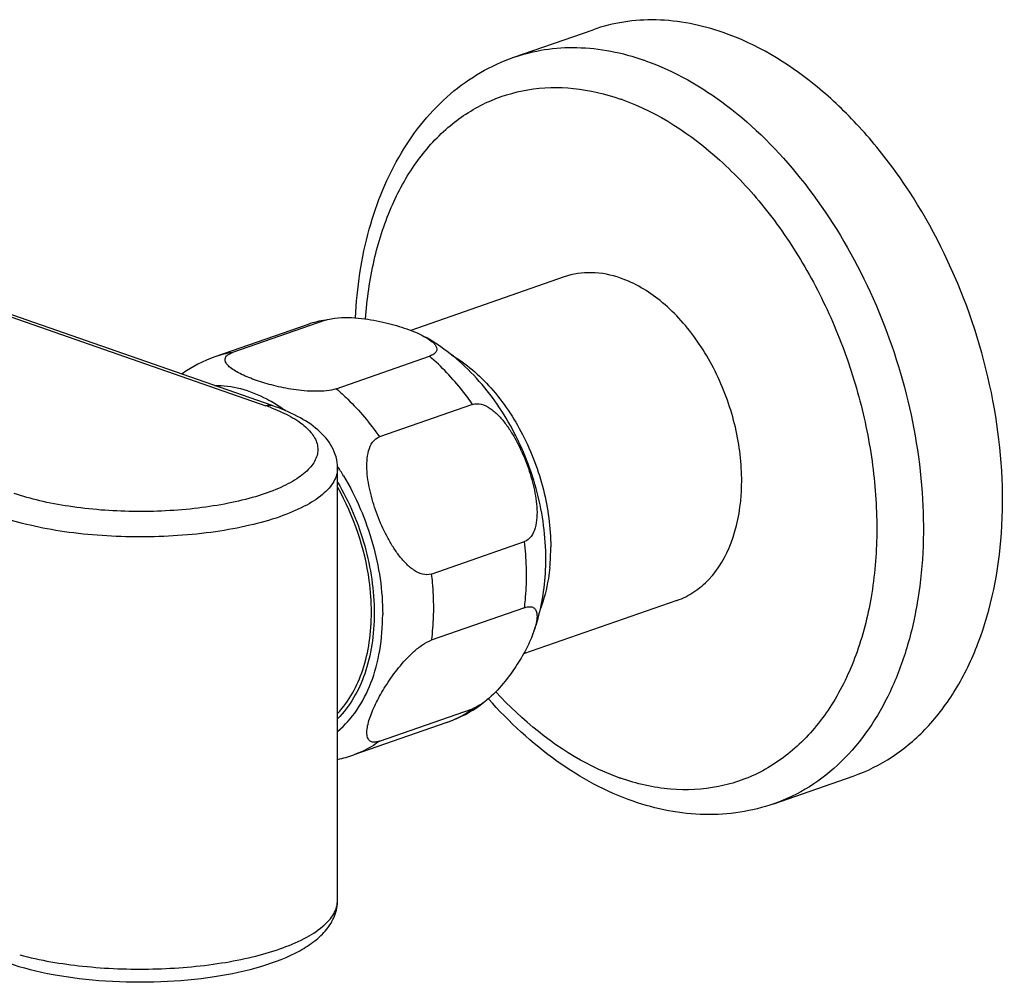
# Model space of a CAD drawing. Header units: millimetres. Extents: x -81 to 470, y -26 to 352.
# Tile 3 of 5: x 63 to 138, y 40 to 113. Entities that reach past the tile are written whole.
import ezdxf

# ---------------------------------------------------------------- set-up
doc = ezdxf.new("R2010")
doc.units = ezdxf.units.MM
doc.header["$LTSCALE"] = 23.1
doc.layers.get('0').update_dxf_attribs({"linetype": 'CONTINUOUS'})

msp = doc.modelspace()

# ---------------------------------------------------------------- linework, layer by layer
at = {"color": 7, "linetype": 'CONTINUOUS'}
for p, q in [((100.409, 110.384), (106.42, 112.479)), ((82.069, 83.952), (27.791, 102.872)), ((104.237, 93.715), (92.589, 89.655)), ((84.794, 90.115), (77.723, 87.65)), ((86.124, 90.438), (79.052, 87.974)), ((86.926, 85.229), (93.998, 87.694)), ((97.278, 84.04), (90.207, 81.575)), ((87.029, 46.404), (87.029, 79.209)), ((94.144, 71.164), (101.215, 73.629)), ((112.795, 69.164), (101.147, 65.104)), ((101.215, 68.609), (94.144, 66.144)), ((90.207, 58.477), (97.278, 60.942)), ((95.327, 59.898), (88.256, 57.434)), ((120.158, 53.728), (126.169, 55.823))]:
    msp.add_line(p, q, dxfattribs=at)
at = {"color": 9, "linetype": 'CONTINUOUS'}
msp.add_line((30.059, 101.899), (81.575, 83.942), dxfattribs=at)
for centre, radius, start, end in [((104.003, 92.157), 19.081, 70.36182, 70.7826), ((102.711, 90.562), 17.635, 70.37203, 70.78434), ((87.132, 83.391), 7.119, 98.14698, 109.17481), ((80.061, 80.926), 7.119, 98.14698, 109.17481), ((76.388, 69.056), 15.764, 69.83802, 70.78782), ((76.734, 70), 14.759, 69.06162, 69.83604), ((75.671, 73.307), 12.658, 53.86219, 54.86206), ((70.645, 68.546), 19.622, 30.84406, 33.40602), ((87.739, 73.178), 15.473, 354.40049, 0.19028), ((114.327, 72.333), 17.652, 250.37186, 250.78453)]:
    msp.add_arc(centre, radius, start, end, dxfattribs=at)
at = {"color": 7, "linetype": 'CONTINUOUS'}
for centre, radius, start, end in [((80.989, 78.291), 9.912, 109.23541, 125.51063), ((85.012, 66.747), 9.862, 281.83235, 289.20518)]:
    msp.add_arc(centre, radius, start, end, dxfattribs=at)
for points, knots in [([(116.294, 112.27), (114.666, 112.837), (112.117, 113.35), (108.763, 113.137), (107.179, 112.744), (106.42, 112.479)], [0, 0, 0, 0, 0.515385, 0.759892, 1, 1, 1, 1]), ([(126.169, 55.823), (127.211, 56.187), (129.246, 57.2), (131.893, 59.466), (134.09, 62.406), (136.42, 67.259), (137.831, 74.548), (137.217, 83.919), (134.455, 93.3), (130.525, 100.462), (126.557, 105.328), (122.425, 109.218), (118.801, 111.396), (116.294, 112.27)], [0, 0, 0, 0, 0.048066, 0.097742, 0.150333, 0.206651, 0.330855, 0.468266, 0.611946, 0.753245, 0.820542, 0.884431, 1, 1, 1, 1]), ([(88.383, 90.618), (88.496, 92.884), (89.138, 97.239), (91.526, 103.145), (94.72, 107.081), (97.833, 109.296), (99.535, 110.08), (100.409, 110.384)], [0, 0, 0, 0, 0.277931, 0.534332, 0.772031, 0.886638, 1, 1, 1, 1]), ([(108.516, 93.624), (107.81, 93.87), (106.366, 94.164), (104.898, 93.946), (104.237, 93.715)], [0, 0, 0, 0, 0.516312, 1, 1, 1, 1]), ([(112.795, 69.164), (113.247, 69.322), (114.128, 69.762), (115.702, 71.106), (117.144, 73.612), (117.846, 77.275), (117.583, 81.34), (116.386, 85.405), (114.375, 89.065), (111.755, 91.952), (109.603, 93.246), (108.516, 93.624)], [0, 0, 0, 0, 0.0481, 0.097817, 0.206298, 0.330599, 0.468114, 0.611908, 0.753328, 0.88433, 1, 1, 1, 1]), ([(86.124, 90.438), (86.174, 90.456), (86.398, 90.524), (86.63, 90.565), (86.81, 90.588)], [0, 0, 0, 0, 0.226667, 1, 1, 1, 1]), ([(86.81, 90.588), (87.15, 90.63), (87.835, 90.651), (89.141, 90.556), (90.638, 90.284), (92.222, 89.82), (93.171, 89.428), (93.586, 89.203)], [0, 0, 0, 0, 0.146889, 0.292936, 0.561396, 0.797583, 1, 1, 1, 1]), ([(93.586, 89.203), (93.779, 89.097), (94.049, 88.932), (94.347, 88.669), (94.501, 88.474), (94.582, 88.259), (94.53, 88.022), (94.313, 87.822), (94.116, 87.735), (93.998, 87.694)], [0, 0, 0, 0, 0.293603, 0.419123, 0.528212, 0.622576, 0.714768, 0.832637, 1, 1, 1, 1]), ([(102.839, 72.296), (102.839, 73.995), (102.489, 76.571), (101.432, 79.835), (99.999, 82.932), (97.592, 86.35), (94.989, 88.439), (93.587, 89.202)], [0, 0, 0, 0, 0.25363, 0.382711, 0.511301, 0.761839, 1, 1, 1, 1]), ([(86.926, 85.229), (86.691, 85.147), (86.16, 85.052), (85.068, 85.008), (83.718, 85.136), (82.225, 85.439), (80.912, 85.826), (79.945, 86.209), (79.291, 86.553), (78.9, 86.815), (78.608, 87.086), (78.469, 87.363), (78.503, 87.584), (78.612, 87.739), (78.802, 87.874), (78.961, 87.942), (79.052, 87.974)], [0, 0, 0, 0, 0.075268, 0.160987, 0.329392, 0.482467, 0.620026, 0.741614, 0.795281, 0.842865, 0.882973, 0.915217, 0.930507, 0.948133, 0.970797, 1, 1, 1, 1]), ([(87.029, 79.209), (87.029, 79.492), (86.953, 80.052), (86.521, 81.09), (85.544, 82.206), (83.951, 83.215), (82.73, 83.722), (82.069, 83.952)], [0, 0, 0, 0, 0.116464, 0.229355, 0.458363, 0.712143, 1, 1, 1, 1]), ([(97.278, 84.04), (97.486, 84.113), (97.984, 84.101), (98.641, 83.753), (99.24, 83.231), (99.774, 82.598), (100.25, 81.897), (100.814, 80.901), (101.397, 79.587), (101.829, 78.219), (102.062, 77.106), (102.166, 76.275), (102.18, 75.46), (102.069, 74.691), (101.796, 74.014), (101.419, 73.7), (101.215, 73.629)], [0, 0, 0, 0, 0.051458, 0.109012, 0.171236, 0.236019, 0.302143, 0.368955, 0.50324, 0.637112, 0.703386, 0.768715, 0.832413, 0.893259, 0.949329, 1, 1, 1, 1]), ([(94.144, 71.164), (93.936, 71.092), (93.437, 71.103), (92.78, 71.451), (92.181, 71.973), (91.647, 72.606), (91.171, 73.308), (90.607, 74.303), (90.025, 75.617), (89.592, 76.986), (89.359, 78.099), (89.255, 78.929), (89.242, 79.744), (89.352, 80.513), (89.626, 81.19), (90.002, 81.504), (90.207, 81.575)], [0, 0, 0, 0, 0.051458, 0.109012, 0.171236, 0.236019, 0.302143, 0.368955, 0.50324, 0.637112, 0.703386, 0.768715, 0.832413, 0.893259, 0.949329, 1, 1, 1, 1]), ([(89.601, 68.266), (89.601, 69.069), (89.363, 72.352), (88.268, 75.567), (87.04, 77.727)], [0, 0, 0, 0, 0.244277, 1, 1, 1, 1]), ([(101.864, 66.621), (102.029, 67.062), (102.612, 68.899), (102.839, 70.842), (102.839, 72.296)], [0, 0, 0, 0, 0.244843, 1, 1, 1, 1]), ([(87.042, 60.591), (87.911, 61.515), (88.883, 63.336), (89.498, 66.017), (89.601, 67.502), (89.601, 68.266)], [0, 0, 0, 0, 0.461453, 0.722026, 1, 1, 1, 1]), ([(101.215, 68.609), (101.346, 68.654), (101.584, 68.714), (101.921, 68.636), (102.108, 68.402), (102.173, 68.111), (102.169, 67.779), (102.085, 67.27), (101.961, 66.883), (101.863, 66.62)], [0, 0, 0, 0, 0.148871, 0.255393, 0.348575, 0.450932, 0.568461, 0.700476, 1, 1, 1, 1]), ([(101.863, 66.62), (101.709, 66.209), (101.315, 65.365), (100.565, 64.099), (99.602, 62.794), (98.816, 61.974), (98.361, 61.603)], [0, 0, 0, 0, 0.213044, 0.451456, 0.714689, 1, 1, 1, 1]), ([(90.207, 58.477), (90.115, 58.445), (89.944, 58.4), (89.702, 58.397), (89.511, 58.466), (89.331, 58.64), (89.238, 58.97), (89.27, 59.597), (89.54, 60.491), (90.056, 61.624), (90.764, 62.841), (91.665, 64.099), (92.588, 65.109), (93.44, 65.795), (93.909, 66.062), (94.144, 66.144)], [0, 0, 0, 0, 0.028485, 0.051154, 0.069659, 0.086522, 0.122334, 0.165228, 0.2696, 0.392327, 0.529369, 0.680244, 0.844429, 0.92734, 1, 1, 1, 1]), ([(95.327, 59.898), (95.603, 59.995), (96.684, 60.426), (97.687, 61.051), (98.361, 61.603)], [0, 0, 0, 0, 0.251356, 1, 1, 1, 1]), ([(98.361, 61.603), (98.186, 61.459), (97.844, 61.207), (97.465, 61.007), (97.278, 60.942)], [0, 0, 0, 0, 0.533657, 1, 1, 1, 1]), ([(109.461, 53.92), (107.417, 54.633), (103.382, 56.822), (100.043, 59.927), (98.487, 61.694)], [0, 0, 0, 0, 0.479015, 1, 1, 1, 1]), ([(120.158, 53.728), (119.323, 53.437), (117.586, 53.005), (113.955, 52.769), (111.205, 53.312), (109.461, 53.92)], [0, 0, 0, 0, 0.243907, 0.490401, 1, 1, 1, 1]), ([(61.99, 41.66), (63.11, 41.269), (65.571, 40.667), (69.473, 40.208), (73.577, 40.157), (77.56, 40.516), (81.117, 41.266), (83.68, 42.232), (85.289, 43.259), (86.217, 44.131), (86.866, 45.185), (87.029, 45.997), (87.029, 46.404)], [0, 0, 0, 0, 0.128642, 0.273644, 0.425409, 0.573042, 0.70646, 0.818915, 0.867675, 0.912708, 0.955921, 1, 1, 1, 1])]:
    msp.add_open_spline(points, degree=3, knots=knots, dxfattribs=at)
at = {"color": 9, "linetype": 'CONTINUOUS'}
for points, knots in [([(100.409, 110.384), (101.168, 110.649), (102.753, 111.042), (106.106, 111.255), (108.655, 110.742), (110.284, 110.174)], [0, 0, 0, 0, 0.240097, 0.484623, 1, 1, 1, 1]), ([(110.416, 110.128), (112.619, 109.342), (116.995, 106.816), (122.525, 101.234), (127.037, 94.102), (130.171, 85.992), (131.679, 77.56), (131.471, 70.651), (130.341, 65.607), (128.721, 61.287), (126.808, 58.428), (125.26, 56.922)], [0, 0, 0, 0, 0.111858, 0.237137, 0.372608, 0.512554, 0.650323, 0.779717, 0.83994, 0.896718, 1, 1, 1, 1]), ([(89.151, 90.534), (89.257, 92.03), (89.666, 94.913), (90.939, 98.93), (92.818, 102.373), (95.257, 105.12), (98.184, 107.055), (101.489, 108.085), (105.025, 108.165), (107.361, 107.618), (108.515, 107.215)], [0, 0, 0, 0, 0.149527, 0.288901, 0.417884, 0.537756, 0.651481, 0.763357, 0.878205, 1, 1, 1, 1]), ([(108.635, 107.173), (111.375, 106.196), (115.288, 103.607), (119.547, 99.017), (122.46, 94.779), (124.843, 90.046), (126.616, 84.991), (127.71, 79.802), (128.085, 74.671), (127.724, 69.789), (126.638, 65.332), (124.855, 61.465), (122.423, 58.337), (119.415, 56.089), (115.952, 54.847), (112.211, 54.674), (109.737, 55.239), (108.517, 55.664)], [0, 0, 0, 0, 0.120769, 0.188421, 0.259705, 0.333322, 0.407758, 0.481421, 0.552789, 0.62056, 0.683809, 0.74217, 0.79602, 0.846602, 0.895935, 0.94639, 1, 1, 1, 1]), ([(97.278, 84.04), (97.036, 84.39), (96.064, 85.71), (94.927, 86.912), (93.998, 87.694)], [0, 0, 0, 0, 0.259393, 1, 1, 1, 1]), ([(95.685, 87.79), (96.797, 87.131), (98.889, 85.305), (101.25, 81.766), (102.808, 77.636), (103.208, 74.684), (103.213, 73.23)], [0, 0, 0, 0, 0.227961, 0.480539, 0.743631, 1, 1, 1, 1]), ([(77.686, 85.483), (78.349, 85.491), (79.734, 85.304), (81.024, 84.784), (81.658, 84.452)], [0, 0, 0, 0, 0.48088, 1, 1, 1, 1]), ([(86.926, 85.229), (87.228, 84.975), (88.443, 83.873), (89.498, 82.6), (90.207, 81.575)], [0, 0, 0, 0, 0.24047, 1, 1, 1, 1]), ([(81.575, 83.942), (81.617, 83.956), (81.777, 84), (81.954, 83.993), (82.069, 83.952)], [0, 0, 0, 0, 0.264734, 1, 1, 1, 1]), ([(81.658, 84.452), (81.768, 84.395), (82.214, 84.152), (82.643, 83.878), (82.956, 83.658)], [0, 0, 0, 0, 0.244993, 1, 1, 1, 1]), ([(82.008, 83.784), (82.091, 83.752), (82.411, 83.626), (82.726, 83.488), (82.955, 83.378)], [0, 0, 0, 0, 0.259208, 1, 1, 1, 1]), ([(82.955, 83.378), (83.402, 83.164), (84.183, 82.722), (85.096, 81.907), (85.506, 81.113), (85.545, 80.493), (85.412, 79.868), (84.89, 79.093), (83.871, 78.301), (82.47, 77.589), (80.721, 76.979), (78.678, 76.488), (75.582, 76.007), (71.518, 75.811), (67.484, 76.113), (64.485, 76.68), (63.117, 77.066), (62.483, 77.287)], [0, 0, 0, 0, 0.051722, 0.093052, 0.126242, 0.14152, 0.157053, 0.192042, 0.236054, 0.290575, 0.355288, 0.428889, 0.509456, 0.681871, 0.852047, 0.92997, 1, 1, 1, 1]), ([(87.029, 79.209), (87.029, 79.036), (86.977, 78.678), (86.749, 78.16), (86.38, 77.658), (85.663, 76.974), (84.412, 76.201), (83.274, 75.734), (82.636, 75.511)], [0, 0, 0, 0, 0.085472, 0.176557, 0.277736, 0.392035, 0.665454, 1, 1, 1, 1]), ([(87.491, 78.606), (88.443, 77.014), (89.9, 73.593), (90.455, 69.91), (90.455, 68.091)], [0, 0, 0, 0, 0.504972, 1, 1, 1, 1]), ([(87.035, 78.135), (87.926, 76.625), (89.291, 73.389), (89.81, 69.91), (89.81, 68.193)], [0, 0, 0, 0, 0.50513, 1, 1, 1, 1]), ([(82.636, 75.511), (81.892, 75.252), (80.282, 74.803), (76.751, 74.16), (72.029, 73.857), (67.307, 74.16), (63.777, 74.803), (62.167, 75.252), (61.423, 75.511)], [0, 0, 0, 0, 0.109871, 0.232543, 0.5, 0.767457, 0.890129, 1, 1, 1, 1]), ([(101.374, 71.063), (101.374, 71.274), (101.361, 72.132), (101.293, 72.988), (101.215, 73.629)], [0, 0, 0, 0, 0.246486, 1, 1, 1, 1]), ([(94.144, 71.164), (94.17, 70.949), (94.262, 70.096), (94.303, 69.238), (94.303, 68.598)], [0, 0, 0, 0, 0.253414, 1, 1, 1, 1]), ([(101.215, 68.609), (101.241, 68.808), (101.336, 69.623), (101.374, 70.444), (101.374, 71.063)], [0, 0, 0, 0, 0.2452, 1, 1, 1, 1]), ([(103.139, 71.669), (103.111, 71.385), (102.971, 70.301), (102.697, 69.232), (102.408, 68.478)], [0, 0, 0, 0, 0.26065, 1, 1, 1, 1]), ([(89.81, 68.193), (89.81, 67.388), (89.698, 65.825), (89.032, 63.015), (87.973, 61.119), (87.033, 60.182)], [0, 0, 0, 0, 0.279069, 0.539962, 1, 1, 1, 1]), ([(87.044, 59.24), (87.595, 59.694), (88.602, 60.827), (89.67, 62.933), (90.319, 65.407), (90.455, 67.176), (90.455, 68.091)], [0, 0, 0, 0, 0.219487, 0.458221, 0.718965, 1, 1, 1, 1]), ([(94.303, 68.598), (94.303, 68.389), (94.29, 67.569), (94.225, 66.75), (94.144, 66.144)], [0, 0, 0, 0, 0.254767, 1, 1, 1, 1]), ([(108.397, 55.706), (107.563, 56.004), (104.064, 57.56), (101.039, 60.062), (99.054, 62.22)], [0, 0, 0, 0, 0.23198, 1, 1, 1, 1]), ([(95.327, 59.898), (95.5, 59.959), (96.188, 60.229), (96.833, 60.609), (97.278, 60.942)], [0, 0, 0, 0, 0.248264, 1, 1, 1, 1]), ([(90.207, 58.477), (90.057, 58.365), (89.449, 57.944), (88.777, 57.615), (88.256, 57.434)], [0, 0, 0, 0, 0.253244, 1, 1, 1, 1]), ([(125.26, 56.922), (124.527, 56.209), (122.934, 54.941), (121.098, 54.056), (120.158, 53.728)], [0, 0, 0, 0, 0.506793, 1, 1, 1, 1]), ([(82.636, 42.707), (83.274, 42.929), (84.412, 43.396), (85.663, 44.169), (86.38, 44.853), (86.749, 45.355), (86.977, 45.873), (87.029, 46.231), (87.029, 46.404)], [0, 0, 0, 0, 0.334546, 0.607965, 0.722264, 0.823443, 0.914528, 1, 1, 1, 1]), ([(62.898, 42.256), (64.461, 41.838), (67.829, 41.275), (72.975, 41.08), (77.295, 41.434), (80.497, 42.055), (81.958, 42.47), (82.636, 42.707)], [0, 0, 0, 0, 0.24309, 0.510463, 0.772291, 0.892088, 1, 1, 1, 1])]:
    msp.add_open_spline(points, degree=3, knots=knots, dxfattribs=at)

doc.saveas('drawing.dxf')
